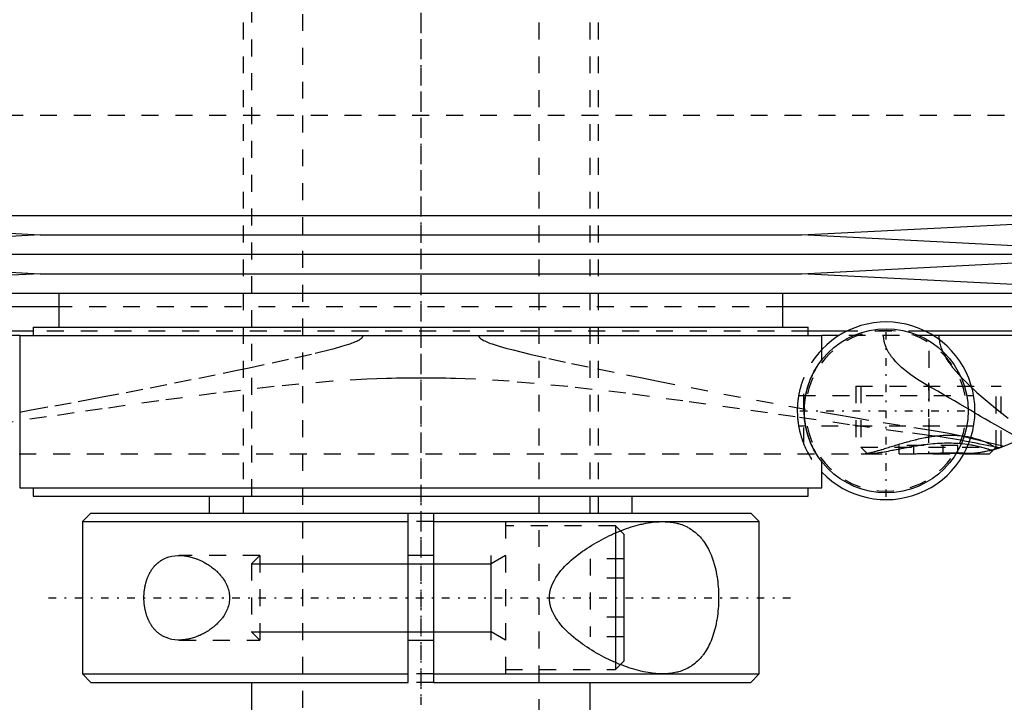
# Model space of a CAD drawing. Extents: x -105 to 105, y -139 to 487.
# Tile 4 of 11: x -24 to 34, y -82 to -41. Entities that reach past the tile are written whole.
import ezdxf

# ---------------------------------------------------------------- set-up
doc = ezdxf.new("R2010")
doc.units = 0
doc.linetypes.add('CENTER', pattern=[1.5, 0.45, -0.5, 0.05, -0.5])
doc.linetypes.add('DASHED', pattern=[2, 1, -1])
for name, color, linetype in [('AM_0', 7, 'CONTINUOUS'), ('AM_10', 7, 'CONTINUOUS'), ('AM_3', 7, 'DASHED'), ('AM_7', 7, 'CENTER')]:
    doc.layers.add(name, color=color, linetype=linetype)

msp = doc.modelspace()

# ---------------------------------------------------------------- linework, layer by layer
at = {"layer": 'AM_0', "color": 7, "linetype": 'CONTINUOUS'}
for p, q in [((-45, -52.9), (-22.5, -54.05)), ((-45, -52.9), (45, -52.9)), ((22.5, -54.05), (45, -52.9)), ((-22.5, -54.05), (-45, -55.2)), ((-22.5, -54.05), (22.5, -54.05)), ((45, -55.2), (22.5, -54.05)), ((-45, -55.2), (-22.5, -56.35)), ((-45, -55.2), (45, -55.2)), ((22.5, -56.35), (45, -55.2)), ((-22.5, -56.35), (-45, -57.5)), ((-22.5, -56.35), (22.5, -56.35)), ((45, -57.5), (22.5, -56.35)), ((-45, -57.5), (45, -57.5)), ((-21.4, -57.5), (-21.4, -59.5)), ((21.4, -59.5), (21.4, -57.5)), ((-21.4, -58.307), (-51.173, -58.307)), ((51.173, -58.307), (21.4, -58.307)), ((-22.9, -59.746), (-48.569, -59.746)), ((-22.9, -59.5), (-22.9, -60)), ((-22.9, -59.5), (22.9, -59.5)), ((22.9, -60), (22.9, -59.5)), ((25.169, -59.746), (22.9, -59.746)), ((48.569, -59.746), (29.831, -59.746)), ((-23.7, -60), (-48.192, -60)), ((-23.7, -60), (-23.7, -69)), ((-23.7, -60), (23.7, -60)), ((23.7, -61.436), (23.7, -60)), ((24.714, -60), (23.7, -60)), ((48.192, -60), (30.286, -60)), ((32.5, -66.058), (34.484, -66.545)), ((33.6, -67), (33.848, -66.752)), ((34.233, -66.634), (34.069, -66.687)), ((23.7, -69), (23.7, -67.464)), ((32.092, -67), (33.6, -67)), ((32.122, -66.941), (32.725, -66.962)), ((-23.7, -69), (23.7, -69)), ((-22.9, -69), (-22.9, -69.5)), ((22.9, -69.5), (22.9, -69)), ((-22.9, -69.5), (22.9, -69.5)), ((-12.5, -69.5), (-12.5, -70.5)), ((12.5, -70.5), (12.5, -69.5)), ((-19.5, -70.5), (-20, -71)), ((-19.5, -70.5), (-0.75, -70.5)), ((-0.75, -70.5), (0.75, -70.5)), ((-0.75, -80.5), (-0.75, -70.5)), ((0.75, -70.5), (19.5, -70.5)), ((0.75, -70.5), (0.75, -80.5)), ((20, -71), (19.5, -70.5)), ((-20, -71), (-20, -80)), ((-20, -71), (-0.75, -71)), ((0.75, -71), (20, -71)), ((12, -71.75), (11.797, -71.547)), ((20, -80), (20, -71)), ((11.5, -71.67), (11.5, -79.33)), ((12, -71.75), (12, -79.25)), ((0.75, -73), (-0.75, -73)), ((-0.75, -78), (0.75, -78)), ((11.797, -79.453), (12, -79.25)), ((-20, -80), (-19.5, -80.5)), ((-20, -80), (-0.75, -80)), ((0.75, -80), (20, -80)), ((19.5, -80.5), (20, -80)), ((-19.5, -80.5), (-0.75, -80.5)), ((-10, -80.5), (-10, -110.5)), ((0.75, -80.5), (19.5, -80.5)), ((10, -110.5), (10, -80.5))]:
    msp.add_line(p, q, dxfattribs=at)
for points in [[(35.945, -65.783, 0), (35.901, -65.812, 0), (35.814, -65.87, 0), (35.726, -65.926, 0), (35.682, -65.953, 0), (35.638, -65.981, 0), (35.549, -66.034, 0), (35.459, -66.086, 0), (35.369, -66.136, 0), (35.278, -66.185, 0), (35.187, -66.233, 0), (35.141, -66.256, 0), (35.095, -66.279, 0), (35.003, -66.323, 0), (34.91, -66.366, 0), (34.817, -66.408, 0), (34.724, -66.448, 0), (34.63, -66.487, 0), (34.583, -66.506, 0), (34.535, -66.525, 0), (34.441, -66.561, 0), (34.346, -66.595, 0), (34.298, -66.612, 0)], [(34.484, -66.545, 0), (34.436, -66.562, 0), (34.34, -66.597, 0), (34.244, -66.63, 0), (34.196, -66.647, 0), (34.148, -66.662, 0), (34.051, -66.693, 0), (33.954, -66.722, 0), (33.857, -66.749, 0), (33.76, -66.775, 0), (33.662, -66.8, 0), (33.613, -66.812, 0), (33.564, -66.823, 0), (33.466, -66.845, 0), (33.368, -66.865, 0), (33.269, -66.884, 0), (33.17, -66.901, 0), (33.072, -66.917, 0), (33.022, -66.925, 0), (32.973, -66.932, 0), (32.874, -66.945, 0), (32.775, -66.957, 0), (32.725, -66.962, 0)], [(34.3, -66.611, 0), (34.3, -66.611, 0), (34.297, -66.612, 0), (34.292, -66.614, 0), (34.288, -66.616, 0), (34.284, -66.617, 0), (34.273, -66.621, 0), (34.259, -66.626, 0), (34.242, -66.631, 0), (34.223, -66.638, 0), (34.201, -66.645, 0), (34.188, -66.649, 0), (34.175, -66.653, 0), (34.147, -66.662, 0), (34.117, -66.672, 0), (34.083, -66.683, 0), (34.046, -66.694, 0), (34.007, -66.706, 0), (33.987, -66.712, 0), (33.965, -66.718, 0), (33.921, -66.731, 0), (33.873, -66.745, 0), (33.849, -66.751, 0)], [(34.298, -66.612, 0), (34.296, -66.613, 0), (34.291, -66.615, 0), (34.283, -66.617, 0), (34.278, -66.619, 0), (34.272, -66.621, 0), (34.26, -66.625, 0), (34.245, -66.63, 0), (34.227, -66.636, 0), (34.207, -66.643, 0), (34.184, -66.65, 0), (34.172, -66.654, 0), (34.159, -66.659, 0), (34.132, -66.667, 0), (34.102, -66.677, 0), (34.07, -66.687, 0), (34.035, -66.698, 0), (33.998, -66.709, 0), (33.978, -66.715, 0), (33.959, -66.72, 0), (33.917, -66.732, 0), (33.873, -66.745, 0), (33.85, -66.751, 0)], [(34.298, -66.612, 0), (34.296, -66.613, 0), (34.291, -66.615, 0), (34.283, -66.617, 0), (34.278, -66.619, 0), (34.272, -66.621, 0), (34.26, -66.625, 0), (34.245, -66.63, 0), (34.227, -66.636, 0), (34.207, -66.643, 0), (34.184, -66.65, 0), (34.172, -66.654, 0), (34.159, -66.659, 0), (34.132, -66.667, 0), (34.102, -66.677, 0), (34.07, -66.687, 0), (34.035, -66.698, 0), (33.998, -66.709, 0), (33.979, -66.715, 0), (33.959, -66.72, 0), (33.917, -66.732, 0), (33.873, -66.745, 0), (33.85, -66.751, 0)], [(14.283, -80, 0), (14.22, -80, 0), (14.093, -79.996, 0), (13.964, -79.989, 0), (13.899, -79.984, 0), (13.834, -79.978, 0), (13.701, -79.964, 0), (13.566, -79.946, 0), (13.43, -79.925, 0), (13.292, -79.9, 0), (13.153, -79.872, 0), (13.082, -79.856, 0), (13.012, -79.84, 0), (12.87, -79.805, 0), (12.727, -79.767, 0), (12.583, -79.726, 0), (12.438, -79.682, 0), (12.292, -79.634, 0), (12.219, -79.61, 0), (12.146, -79.584, 0), (11.999, -79.531, 0), (11.851, -79.474, 0), (11.778, -79.445, 0), (11.704, -79.416, 0), (11.556, -79.354, 0), (11.409, -79.29, 0), (11.335, -79.256, 0), (11.261, -79.223, 0), (11.114, -79.153, 0), (10.968, -79.082, 0), (10.822, -79.007, 0), (10.677, -78.931, 0), (10.533, -78.853, 0), (10.461, -78.812, 0), (10.39, -78.772, 0), (10.248, -78.689, 0), (10.108, -78.604, 0), (9.969, -78.518, 0), (9.832, -78.429, 0), (9.697, -78.338, 0), (9.63, -78.292, 0), (9.563, -78.245, 0), (9.428, -78.148, 0), (9.293, -78.047, 0), (9.158, -77.942, 0), (9.025, -77.833, 0), (8.893, -77.72, 0), (8.828, -77.662, 0), (8.763, -77.604, 0), (8.636, -77.484, 0), (8.513, -77.36, 0), (8.395, -77.233, 0), (8.281, -77.102, 0), (8.173, -76.968, 0), (8.122, -76.9, 0), (8.072, -76.831, 0), (7.978, -76.69, 0), (7.892, -76.545, 0), (7.816, -76.397, 0), (7.775, -76.309, 0), (7.764, -76.283, 0), (7.754, -76.258, 0), (7.749, -76.245, 0), (7.744, -76.232, 0), (7.734, -76.206, 0), (7.724, -76.18, 0), (7.715, -76.154, 0), (7.706, -76.128, 0), (7.697, -76.101, 0), (7.693, -76.088, 0), (7.688, -76.075, 0), (7.68, -76.048, 0), (7.673, -76.021, 0), (7.669, -76.008, 0), (7.665, -75.994, 0), (7.658, -75.967, 0), (7.652, -75.94, 0), (7.649, -75.927, 0), (7.645, -75.913, 0), (7.64, -75.886, 0), (7.634, -75.858, 0), (7.629, -75.83, 0), (7.624, -75.802, 0), (7.62, -75.774, 0), (7.618, -75.76, 0), (7.616, -75.746, 0), (7.612, -75.718, 0), (7.609, -75.689, 0), (7.606, -75.661, 0), (7.604, -75.632, 0), (7.602, -75.603, 0), (7.601, -75.588, 0), (7.601, -75.574, 0), (7.6, -75.544, 0), (7.599, -75.515, 0), (7.599, -75.5, 0), (7.599, -75.485, 0), (7.6, -75.456, 0), (7.601, -75.426, 0), (7.601, -75.412, 0), (7.602, -75.397, 0), (7.604, -75.368, 0), (7.606, -75.339, 0), (7.609, -75.311, 0), (7.612, -75.282, 0), (7.616, -75.254, 0), (7.618, -75.24, 0), (7.62, -75.226, 0), (7.624, -75.198, 0), (7.629, -75.17, 0), (7.634, -75.142, 0), (7.64, -75.114, 0), (7.645, -75.087, 0), (7.649, -75.073, 0), (7.652, -75.06, 0), (7.658, -75.033, 0), (7.665, -75.006, 0), (7.669, -74.992, 0), (7.673, -74.979, 0), (7.68, -74.952, 0), (7.688, -74.925, 0), (7.693, -74.912, 0), (7.697, -74.899, 0), (7.706, -74.872, 0), (7.715, -74.846, 0), (7.724, -74.82, 0), (7.734, -74.794, 0), (7.744, -74.768, 0), (7.749, -74.755, 0), (7.754, -74.742, 0), (7.764, -74.717, 0), (7.775, -74.691, 0), (7.816, -74.603, 0), (7.892, -74.455, 0), (7.978, -74.31, 0), (8.072, -74.169, 0), (8.122, -74.1, 0), (8.173, -74.032, 0), (8.281, -73.898, 0), (8.395, -73.767, 0), (8.513, -73.64, 0), (8.636, -73.516, 0), (8.763, -73.396, 0), (8.828, -73.338, 0), (8.893, -73.28, 0), (9.025, -73.167, 0), (9.158, -73.058, 0), (9.293, -72.953, 0), (9.428, -72.852, 0), (9.563, -72.755, 0), (9.63, -72.708, 0), (9.697, -72.662, 0), (9.832, -72.571, 0), (9.969, -72.482, 0), (10.108, -72.396, 0), (10.248, -72.311, 0), (10.39, -72.228, 0), (10.461, -72.188, 0), (10.533, -72.147, 0), (10.677, -72.069, 0), (10.822, -71.993, 0), (10.968, -71.918, 0), (11.114, -71.847, 0), (11.261, -71.777, 0), (11.335, -71.744, 0), (11.409, -71.71, 0), (11.556, -71.646, 0), (11.704, -71.584, 0), (11.778, -71.555, 0), (11.851, -71.526, 0), (11.999, -71.469, 0), (12.146, -71.416, 0), (12.219, -71.39, 0), (12.292, -71.366, 0), (12.438, -71.318, 0), (12.583, -71.274, 0), (12.727, -71.233, 0), (12.87, -71.195, 0), (13.012, -71.16, 0), (13.082, -71.144, 0), (13.153, -71.128, 0), (13.292, -71.1, 0), (13.43, -71.075, 0), (13.566, -71.054, 0), (13.701, -71.036, 0), (13.834, -71.022, 0), (13.899, -71.016, 0), (13.964, -71.011, 0), (14.093, -71.004, 0), (14.22, -71, 0), (14.283, -71, 0)], [(14.283, -71, 0), (14.333, -71, 0), (14.433, -71.003, 0), (14.533, -71.008, 0), (14.583, -71.011, 0), (14.634, -71.015, 0), (14.734, -71.025, 0), (14.833, -71.038, 0), (14.933, -71.054, 0), (15.031, -71.073, 0), (15.129, -71.095, 0), (15.178, -71.107, 0), (15.226, -71.12, 0), (15.322, -71.148, 0), (15.417, -71.18, 0), (15.511, -71.215, 0), (15.603, -71.253, 0), (15.694, -71.295, 0), (15.739, -71.317, 0), (15.783, -71.34, 0), (15.871, -71.389, 0), (15.957, -71.441, 0), (15.999, -71.468, 0), (16.041, -71.497, 0), (16.123, -71.556, 0), (16.204, -71.618, 0), (16.243, -71.651, 0), (16.282, -71.684, 0), (16.358, -71.754, 0), (16.432, -71.826, 0), (16.504, -71.903, 0), (16.574, -71.982, 0), (16.641, -72.064, 0), (16.674, -72.107, 0), (16.706, -72.15, 0), (16.769, -72.239, 0), (16.83, -72.33, 0), (16.888, -72.425, 0), (16.944, -72.522, 0), (16.998, -72.624, 0), (17.024, -72.676, 0), (17.051, -72.73, 0), (17.101, -72.84, 0), (17.15, -72.954, 0), (17.197, -73.072, 0), (17.241, -73.194, 0), (17.283, -73.319, 0), (17.304, -73.383, 0), (17.323, -73.447, 0), (17.36, -73.578, 0), (17.395, -73.712, 0), (17.427, -73.848, 0), (17.456, -73.987, 0), (17.482, -74.127, 0), (17.494, -74.198, 0), (17.506, -74.269, 0), (17.527, -74.413, 0), (17.545, -74.557, 0), (17.561, -74.703, 0), (17.574, -74.848, 0), (17.584, -74.994, 0), (17.588, -75.067, 0), (17.592, -75.14, 0), (17.597, -75.285, 0), (17.599, -75.428, 0), (17.6, -75.5, 0), (17.599, -75.572, 0), (17.597, -75.715, 0), (17.592, -75.86, 0), (17.588, -75.933, 0), (17.584, -76.006, 0), (17.574, -76.152, 0), (17.561, -76.297, 0), (17.545, -76.443, 0), (17.527, -76.587, 0), (17.506, -76.731, 0), (17.494, -76.802, 0), (17.482, -76.873, 0), (17.456, -77.013, 0), (17.427, -77.152, 0), (17.395, -77.288, 0), (17.36, -77.422, 0), (17.323, -77.553, 0), (17.304, -77.617, 0), (17.283, -77.681, 0), (17.241, -77.806, 0), (17.197, -77.928, 0), (17.15, -78.046, 0), (17.101, -78.16, 0), (17.051, -78.27, 0), (17.024, -78.324, 0), (16.998, -78.376, 0), (16.944, -78.478, 0), (16.888, -78.575, 0), (16.83, -78.67, 0), (16.769, -78.761, 0), (16.706, -78.85, 0), (16.674, -78.893, 0), (16.641, -78.936, 0), (16.574, -79.018, 0), (16.504, -79.097, 0), (16.432, -79.174, 0), (16.358, -79.246, 0), (16.282, -79.316, 0), (16.243, -79.349, 0), (16.204, -79.382, 0), (16.123, -79.444, 0), (16.041, -79.503, 0), (15.999, -79.532, 0), (15.957, -79.559, 0), (15.871, -79.611, 0), (15.783, -79.66, 0), (15.739, -79.683, 0), (15.694, -79.705, 0), (15.603, -79.747, 0), (15.511, -79.785, 0), (15.417, -79.82, 0), (15.322, -79.852, 0), (15.226, -79.88, 0), (15.178, -79.893, 0), (15.129, -79.905, 0), (15.031, -79.927, 0), (14.933, -79.946, 0), (14.833, -79.962, 0), (14.734, -79.975, 0), (14.634, -79.985, 0), (14.583, -79.989, 0), (14.533, -79.992, 0), (14.433, -79.997, 0), (14.333, -80, 0), (14.283, -80, 0)], [(-16.363, -75.5, 0), (-16.363, -75.48, 0), (-16.363, -75.439, 0), (-16.362, -75.398, 0), (-16.361, -75.378, 0), (-16.36, -75.357, 0), (-16.358, -75.316, 0), (-16.356, -75.275, 0), (-16.353, -75.234, 0), (-16.35, -75.192, 0), (-16.346, -75.151, 0), (-16.344, -75.131, 0), (-16.342, -75.11, 0), (-16.337, -75.069, 0), (-16.331, -75.028, 0), (-16.326, -74.987, 0), (-16.319, -74.946, 0), (-16.312, -74.905, 0), (-16.309, -74.885, 0), (-16.305, -74.865, 0), (-16.297, -74.824, 0), (-16.289, -74.784, 0), (-16.285, -74.764, 0), (-16.28, -74.744, 0), (-16.271, -74.705, 0), (-16.261, -74.665, 0), (-16.256, -74.646, 0), (-16.251, -74.626, 0), (-16.241, -74.588, 0), (-16.229, -74.549, 0), (-16.218, -74.511, 0), (-16.206, -74.474, 0), (-16.194, -74.437, 0), (-16.187, -74.418, 0), (-16.181, -74.4, 0), (-16.168, -74.363, 0), (-16.154, -74.327, 0), (-16.14, -74.292, 0), (-16.125, -74.257, 0), (-16.111, -74.222, 0), (-16.103, -74.205, 0), (-16.095, -74.188, 0), (-16.08, -74.155, 0), (-16.064, -74.122, 0), (-16.048, -74.089, 0), (-16.031, -74.057, 0), (-16.014, -74.026, 0), (-16.006, -74.011, 0), (-15.997, -73.995, 0), (-15.98, -73.965, 0), (-15.962, -73.936, 0), (-15.945, -73.907, 0), (-15.927, -73.878, 0), (-15.908, -73.851, 0), (-15.899, -73.837, 0), (-15.89, -73.824, 0), (-15.871, -73.797, 0), (-15.852, -73.771, 0), (-15.833, -73.745, 0), (-15.813, -73.72, 0), (-15.793, -73.695, 0), (-15.783, -73.682, 0), (-15.773, -73.67, 0), (-15.752, -73.646, 0), (-15.731, -73.622, 0), (-15.721, -73.61, 0), (-15.71, -73.599, 0), (-15.689, -73.576, 0), (-15.667, -73.553, 0), (-15.656, -73.542, 0), (-15.645, -73.531, 0), (-15.622, -73.509, 0), (-15.6, -73.488, 0), (-15.577, -73.467, 0), (-15.553, -73.447, 0), (-15.53, -73.427, 0), (-15.518, -73.417, 0), (-15.506, -73.408, 0), (-15.482, -73.389, 0), (-15.458, -73.37, 0), (-15.433, -73.352, 0), (-15.408, -73.334, 0), (-15.383, -73.317, 0), (-15.37, -73.309, 0), (-15.358, -73.3, 0), (-15.332, -73.284, 0), (-15.307, -73.269, 0), (-15.281, -73.253, 0), (-15.254, -73.238, 0), (-15.228, -73.224, 0), (-15.215, -73.217, 0), (-15.202, -73.21, 0), (-15.175, -73.197, 0), (-15.148, -73.184, 0), (-15.053, -73.142, 0), (-14.885, -73.084, 0), (-14.8, -73.061, 0), (-14.714, -73.042, 0), (-14.541, -73.014, 0), (-14.368, -73.002, 0), (-14.283, -73, 0)], [(-14.283, -73, 0), (-14.251, -73, 0), (-14.188, -73.002, 0), (-14.123, -73.005, 0), (-14.091, -73.008, 0), (-14.058, -73.01, 0), (-13.992, -73.017, 0), (-13.925, -73.025, 0), (-13.858, -73.036, 0), (-13.79, -73.048, 0), (-13.722, -73.061, 0), (-13.688, -73.069, 0), (-13.653, -73.077, 0), (-13.585, -73.094, 0), (-13.515, -73.113, 0), (-13.446, -73.133, 0), (-13.377, -73.156, 0), (-13.307, -73.18, 0), (-13.272, -73.192, 0), (-13.237, -73.205, 0), (-13.168, -73.233, 0), (-13.099, -73.262, 0), (-13.064, -73.277, 0), (-13.029, -73.293, 0), (-12.96, -73.325, 0), (-12.892, -73.359, 0), (-12.858, -73.376, 0), (-12.824, -73.394, 0), (-12.756, -73.431, 0), (-12.689, -73.47, 0), (-12.623, -73.51, 0), (-12.557, -73.552, 0), (-12.492, -73.595, 0), (-12.46, -73.617, 0), (-12.428, -73.64, 0), (-12.364, -73.686, 0), (-12.302, -73.733, 0), (-12.241, -73.782, 0), (-12.181, -73.832, 0), (-12.122, -73.884, 0), (-12.093, -73.91, 0), (-12.064, -73.937, 0), (-12.006, -73.994, 0), (-11.949, -74.052, 0), (-11.892, -74.113, 0), (-11.837, -74.177, 0), (-11.782, -74.243, 0), (-11.756, -74.277, 0), (-11.73, -74.311, 0), (-11.679, -74.382, 0), (-11.63, -74.454, 0), (-11.584, -74.529, 0), (-11.541, -74.606, 0), (-11.5, -74.684, 0), (-11.481, -74.724, 0), (-11.462, -74.765, 0), (-11.428, -74.847, 0), (-11.398, -74.93, 0), (-11.372, -75.015, 0), (-11.349, -75.101, 0), (-11.331, -75.189, 0), (-11.324, -75.233, 0), (-11.317, -75.277, 0), (-11.308, -75.366, 0), (-11.303, -75.455, 0), (-11.303, -75.5, 0), (-11.303, -75.545, 0), (-11.308, -75.634, 0), (-11.317, -75.723, 0), (-11.324, -75.767, 0), (-11.331, -75.811, 0), (-11.349, -75.899, 0), (-11.372, -75.985, 0), (-11.398, -76.07, 0), (-11.428, -76.153, 0), (-11.462, -76.235, 0), (-11.481, -76.276, 0), (-11.5, -76.316, 0), (-11.541, -76.394, 0), (-11.584, -76.471, 0), (-11.63, -76.546, 0), (-11.679, -76.618, 0), (-11.73, -76.689, 0), (-11.756, -76.723, 0), (-11.782, -76.757, 0), (-11.837, -76.823, 0), (-11.892, -76.887, 0), (-11.949, -76.948, 0), (-12.006, -77.006, 0), (-12.064, -77.063, 0), (-12.093, -77.09, 0), (-12.122, -77.116, 0), (-12.181, -77.168, 0), (-12.241, -77.218, 0), (-12.302, -77.267, 0), (-12.364, -77.314, 0), (-12.428, -77.36, 0), (-12.46, -77.383, 0), (-12.492, -77.405, 0), (-12.557, -77.448, 0), (-12.623, -77.49, 0), (-12.689, -77.53, 0), (-12.756, -77.569, 0), (-12.824, -77.606, 0), (-12.858, -77.624, 0), (-12.892, -77.641, 0), (-12.96, -77.675, 0), (-13.029, -77.707, 0), (-13.064, -77.723, 0), (-13.099, -77.738, 0), (-13.168, -77.767, 0), (-13.237, -77.795, 0), (-13.272, -77.808, 0), (-13.307, -77.82, 0), (-13.377, -77.844, 0), (-13.446, -77.867, 0), (-13.515, -77.887, 0), (-13.585, -77.906, 0), (-13.653, -77.923, 0), (-13.688, -77.931, 0), (-13.722, -77.939, 0), (-13.79, -77.952, 0), (-13.858, -77.964, 0), (-13.925, -77.975, 0), (-13.992, -77.983, 0), (-14.058, -77.99, 0), (-14.091, -77.992, 0), (-14.123, -77.995, 0), (-14.188, -77.998, 0), (-14.251, -78, 0), (-14.283, -78, 0)], [(-14.283, -78, 0), (-14.368, -77.998, 0), (-14.541, -77.986, 0), (-14.714, -77.958, 0), (-14.8, -77.939, 0), (-14.885, -77.916, 0), (-15.053, -77.858, 0), (-15.148, -77.816, 0), (-15.175, -77.803, 0), (-15.202, -77.79, 0), (-15.215, -77.783, 0), (-15.228, -77.776, 0), (-15.254, -77.762, 0), (-15.281, -77.747, 0), (-15.307, -77.731, 0), (-15.332, -77.716, 0), (-15.358, -77.7, 0), (-15.37, -77.691, 0), (-15.383, -77.683, 0), (-15.408, -77.666, 0), (-15.433, -77.648, 0), (-15.458, -77.63, 0), (-15.482, -77.611, 0), (-15.506, -77.592, 0), (-15.518, -77.583, 0), (-15.53, -77.573, 0), (-15.553, -77.553, 0), (-15.577, -77.533, 0), (-15.6, -77.512, 0), (-15.622, -77.491, 0), (-15.645, -77.469, 0), (-15.656, -77.458, 0), (-15.667, -77.447, 0), (-15.689, -77.424, 0), (-15.71, -77.401, 0), (-15.721, -77.39, 0), (-15.731, -77.378, 0), (-15.752, -77.354, 0), (-15.773, -77.33, 0), (-15.783, -77.318, 0), (-15.793, -77.305, 0), (-15.813, -77.28, 0), (-15.833, -77.255, 0), (-15.852, -77.229, 0), (-15.871, -77.203, 0), (-15.89, -77.176, 0), (-15.899, -77.163, 0), (-15.908, -77.149, 0), (-15.927, -77.122, 0), (-15.945, -77.093, 0), (-15.962, -77.064, 0), (-15.98, -77.035, 0), (-15.997, -77.005, 0), (-16.006, -76.989, 0), (-16.014, -76.974, 0), (-16.031, -76.943, 0), (-16.048, -76.911, 0), (-16.064, -76.878, 0), (-16.08, -76.845, 0), (-16.095, -76.812, 0), (-16.103, -76.795, 0), (-16.111, -76.778, 0), (-16.125, -76.743, 0), (-16.14, -76.708, 0), (-16.154, -76.673, 0), (-16.168, -76.637, 0), (-16.181, -76.6, 0), (-16.187, -76.582, 0), (-16.194, -76.563, 0), (-16.206, -76.526, 0), (-16.218, -76.489, 0), (-16.229, -76.451, 0), (-16.241, -76.412, 0), (-16.251, -76.374, 0), (-16.256, -76.354, 0), (-16.261, -76.335, 0), (-16.271, -76.295, 0), (-16.28, -76.256, 0), (-16.285, -76.236, 0), (-16.289, -76.216, 0), (-16.297, -76.176, 0), (-16.305, -76.135, 0), (-16.309, -76.115, 0), (-16.312, -76.095, 0), (-16.319, -76.054, 0), (-16.326, -76.013, 0), (-16.331, -75.972, 0), (-16.337, -75.931, 0), (-16.342, -75.89, 0), (-16.344, -75.869, 0), (-16.346, -75.849, 0), (-16.35, -75.808, 0), (-16.353, -75.766, 0), (-16.356, -75.725, 0), (-16.358, -75.684, 0), (-16.36, -75.643, 0), (-16.361, -75.622, 0), (-16.362, -75.602, 0), (-16.363, -75.561, 0), (-16.363, -75.52, 0), (-16.363, -75.5, 0)]]:
    msp.add_polyline3d(points, dxfattribs=at)
msp.add_circle((27.5, -64.45), 4.85, dxfattribs=at)
msp.add_arc((27.5, -64.45), 5.25, 223.6301, 136.3699, dxfattribs=at)
at = {"layer": 'AM_10', "color": 7, "linetype": 'CONTINUOUS'}
for p, q in [((4.15, -78), (4.15, -73)), ((5, -73), (4.15, -73.49)), ((-10, -73.49), (4.15, -73.49)), ((-10, -77.51), (4.15, -77.51)), ((5, -78), (4.15, -77.51))]:
    msp.add_line(p, q, dxfattribs=at)
at = {"layer": 'AM_3', "color": 6, "linetype": 'DASHED'}
for p, q in [((-7, 419), (-7, -110.5)), ((7, -110.5), (7, 419)), ((-10, 403.5), (-10, -70.5)), ((10, -70.5), (10, 403.5)), ((-10.5, -39.5), (-10.5, -70.5)), ((10.5, -70.5), (10.5, -39.5)), ((-44.502, -46.968), (44.502, -46.968)), ((21.4, -58.307), (-21.4, -58.307)), ((22.9, -59.746), (-22.9, -59.746)), ((29.831, -59.746), (25.169, -59.746)), ((30.286, -60), (24.714, -60)), ((30.043, -65.905), (30.043, -60)), ((22.643, -66.442), (22.643, -62.458)), ((25.7, -63), (25.7, -67)), ((25.7, -63), (34.3, -63)), ((26, -63), (26, -66.6)), ((34, -66.6), (34, -63)), ((34.3, -66.611), (34.3, -63)), ((22.328, -63.55), (32.672, -63.55)), ((32.672, -65.35), (22.328, -65.35)), ((32.112, -65.97), (32.5, -66.058)), ((26, -66.6), (26.4, -67)), ((26, -66.6), (34, -66.6)), ((28.268, -67), (28.268, -66.5)), ((31.732, -66.5), (28.268, -66.5)), ((29.134, -67), (29.134, -66.5)), ((30.866, -67), (30.866, -66.5)), ((31.732, -67), (31.732, -66.5)), ((33.849, -66.751), (33.722, -66.785)), ((33.848, -66.752), (34, -66.6)), ((34.3, -66.611), (34.233, -66.634)), ((-23.732, -67), (33.6, -67)), ((31.666, -66.934), (32.122, -66.941)), ((0.75, -71), (-0.75, -71)), ((5, -71), (5, -80)), ((11.5, -71.25), (5, -71.25)), ((11.797, -71.547), (11.5, -71.25)), ((11.5, -71.25), (11.5, -71.67)), ((-9.51, -73), (-14.283, -73)), ((-9.51, -73), (-10, -73.49)), ((-9.51, -73), (-9.51, -78)), ((12, -73.191), (10, -73.191)), ((10, -73.191), (10, -77.809)), ((-10, -73.49), (-10, -77.51)), ((12, -74.345), (10, -74.345)), ((12, -76.655), (10, -76.655)), ((-10, -77.51), (-9.51, -78)), ((12, -77.809), (10, -77.809)), ((-14.283, -78), (-9.51, -78)), ((11.5, -79.33), (11.5, -79.75)), ((11.5, -79.75), (11.797, -79.453)), ((0.75, -80), (-0.75, -80)), ((5, -79.75), (11.5, -79.75)), ((0.75, -80.5), (-0.75, -80.5))]:
    msp.add_line(p, q, dxfattribs=at)
for points in [[(-23.712, -64.524, 0), (-23.023, -64.402, 0), (-21.638, -64.152, 0), (-20.241, -63.895, 0), (-19.539, -63.764, 0), (-18.834, -63.631, 0), (-17.418, -63.362, 0), (-15.994, -63.086, 0), (-14.562, -62.805, 0), (-13.124, -62.518, 0), (-11.682, -62.225, 0), (-10.96, -62.077, 0), (-10.237, -61.926, 0), (-8.793, -61.62, 0), (-7.436, -61.323, 0), (-6.249, -61.049, 0), (-5.247, -60.799, 0), (-4.471, -60.579, 0), (-4.176, -60.483, 0), (-4.133, -60.467, 0), (-4.05, -60.437, 0), (-3.974, -60.408, 0), (-3.938, -60.394, 0), (-3.903, -60.38, 0), (-3.838, -60.352, 0), (-3.778, -60.325, 0), (-3.723, -60.298, 0), (-3.673, -60.272, 0), (-3.628, -60.247, 0), (-3.608, -60.234, 0), (-3.588, -60.222, 0), (-3.552, -60.197, 0), (-3.52, -60.172, 0), (-3.503, -60.158, 0), (-3.499, -60.154, 0), (-3.495, -60.15, 0), (-3.492, -60.148, 0), (-3.49, -60.146, 0), (-3.486, -60.142, 0), (-3.482, -60.137, 0), (-3.478, -60.133, 0), (-3.474, -60.129, 0), (-3.471, -60.125, 0), (-3.469, -60.123, 0), (-3.467, -60.121, 0), (-3.464, -60.117, 0), (-3.46, -60.113, 0), (-3.457, -60.109, 0), (-3.454, -60.105, 0), (-3.451, -60.101, 0), (-3.45, -60.099, 0), (-3.448, -60.097, 0), (-3.445, -60.093, 0), (-3.442, -60.088, 0), (-3.441, -60.086, 0), (-3.44, -60.084, 0), (-3.437, -60.08, 0), (-3.435, -60.075, 0), (-3.433, -60.073, 0), (-3.432, -60.071, 0), (-3.43, -60.066, 0), (-3.428, -60.061, 0), (-3.426, -60.057, 0), (-3.424, -60.052, 0), (-3.422, -60.047, 0), (-3.421, -60.045, 0), (-3.421, -60.042, 0), (-3.419, -60.037, 0), (-3.418, -60.033, 0), (-3.417, -60.028, 0), (-3.416, -60.023, 0), (-3.415, -60.018, 0), (-3.415, -60.015, 0), (-3.415, -60.013, 0), (-3.414, -60.008, 0), (-3.414, -60.003, 0), (-3.414, -60, 0)], [(3.414, -60, 0), (3.414, -60.001, 0), (3.414, -60.003, 0), (3.414, -60.005, 0), (3.414, -60.006, 0), (3.414, -60.007, 0), (3.414, -60.009, 0), (3.415, -60.011, 0), (3.415, -60.013, 0), (3.415, -60.015, 0), (3.415, -60.017, 0), (3.415, -60.018, 0), (3.415, -60.019, 0), (3.416, -60.021, 0), (3.416, -60.023, 0), (3.416, -60.025, 0), (3.417, -60.027, 0), (3.417, -60.029, 0), (3.417, -60.03, 0), (3.418, -60.031, 0), (3.418, -60.033, 0), (3.419, -60.035, 0), (3.419, -60.036, 0), (3.419, -60.037, 0), (3.42, -60.039, 0), (3.42, -60.041, 0), (3.421, -60.042, 0), (3.421, -60.043, 0), (3.421, -60.045, 0), (3.422, -60.047, 0), (3.423, -60.049, 0), (3.423, -60.051, 0), (3.424, -60.052, 0), (3.425, -60.053, 0), (3.425, -60.054, 0), (3.426, -60.056, 0), (3.426, -60.058, 0), (3.429, -60.065, 0), (3.435, -60.076, 0), (3.441, -60.086, 0), (3.448, -60.097, 0), (3.452, -60.102, 0), (3.455, -60.107, 0), (3.463, -60.116, 0), (3.471, -60.126, 0), (3.479, -60.135, 0), (3.488, -60.144, 0), (3.498, -60.152, 0), (3.502, -60.157, 0), (3.507, -60.161, 0), (3.517, -60.169, 0), (3.527, -60.177, 0), (3.531, -60.181, 0), (3.536, -60.185, 0), (3.546, -60.193, 0), (3.557, -60.2, 0), (3.562, -60.204, 0), (3.567, -60.207, 0), (3.577, -60.214, 0), (3.587, -60.221, 0), (3.626, -60.245, 0), (3.697, -60.285, 0), (3.774, -60.323, 0), (3.855, -60.359, 0), (3.938, -60.394, 0), (3.982, -60.412, 0), (4.028, -60.429, 0), (4.124, -60.464, 0), (4.226, -60.5, 0), (4.63, -60.628, 0), (5.027, -60.74, 0), (5.465, -60.856, 0), (6.436, -61.094, 0), (7.57, -61.353, 0), (8.913, -61.646, 0), (10.448, -61.97, 0), (12.158, -62.322, 0), (13.072, -62.507, 0), (14.024, -62.698, 0), (15.976, -63.082, 0), (17.915, -63.457, 0), (19.839, -63.82, 0), (21.744, -64.171, 0), (23.629, -64.509, 0), (24.564, -64.673, 0), (25.493, -64.834, 0), (27.332, -65.142, 0), (29.146, -65.435, 0), (30.043, -65.574, 0)], [(30.043, -63.007, 0), (29.948, -62.953, 0), (29.754, -62.84, 0), (29.558, -62.721, 0), (29.459, -62.659, 0), (29.36, -62.595, 0), (29.164, -62.464, 0), (28.969, -62.327, 0), (28.778, -62.184, 0), (28.592, -62.036, 0), (28.413, -61.883, 0), (28.326, -61.804, 0), (28.242, -61.724, 0), (28.081, -61.56, 0), (27.929, -61.388, 0), (27.844, -61.282, 0), (27.821, -61.251, 0), (27.797, -61.219, 0), (27.786, -61.203, 0), (27.775, -61.188, 0), (27.752, -61.156, 0), (27.73, -61.123, 0), (27.708, -61.091, 0), (27.687, -61.058, 0), (27.666, -61.024, 0), (27.656, -61.008, 0), (27.646, -60.991, 0), (27.626, -60.957, 0), (27.607, -60.923, 0), (27.588, -60.888, 0), (27.57, -60.854, 0), (27.552, -60.819, 0), (27.544, -60.801, 0), (27.535, -60.783, 0), (27.519, -60.748, 0), (27.503, -60.712, 0), (27.495, -60.694, 0), (27.488, -60.676, 0), (27.473, -60.639, 0), (27.459, -60.602, 0), (27.453, -60.583, 0), (27.446, -60.565, 0), (27.434, -60.527, 0), (27.422, -60.49, 0), (27.412, -60.451, 0), (27.402, -60.413, 0), (27.392, -60.374, 0), (27.388, -60.355, 0), (27.384, -60.335, 0), (27.377, -60.297, 0), (27.37, -60.257, 0), (27.365, -60.218, 0), (27.36, -60.179, 0), (27.356, -60.139, 0), (27.355, -60.12, 0), (27.353, -60.1, 0), (27.351, -60.06, 0), (27.35, -60.02, 0), (27.35, -60, 0)], [(30.621, -60, 0), (30.621, -60.038, 0), (30.624, -60.113, 0), (30.629, -60.187, 0), (30.633, -60.225, 0), (30.638, -60.262, 0), (30.648, -60.335, 0), (30.662, -60.409, 0), (30.678, -60.482, 0), (30.696, -60.554, 0), (30.717, -60.626, 0), (30.728, -60.661, 0), (30.74, -60.697, 0), (30.765, -60.767, 0), (30.791, -60.836, 0), (30.82, -60.904, 0), (30.849, -60.971, 0), (30.881, -61.037, 0), (30.897, -61.07, 0), (30.914, -61.103, 0), (30.948, -61.167, 0), (30.983, -61.23, 0), (31.001, -61.262, 0), (31.019, -61.293, 0), (31.056, -61.354, 0), (31.094, -61.415, 0), (31.113, -61.445, 0), (31.133, -61.476, 0), (31.173, -61.536, 0), (31.214, -61.595, 0), (31.256, -61.654, 0), (31.299, -61.713, 0), (31.342, -61.771, 0), (31.364, -61.799, 0), (31.386, -61.828, 0), (31.431, -61.884, 0), (31.476, -61.94, 0), (31.635, -62.131, 0), (31.913, -62.439, 0), (32.21, -62.744, 0), (32.53, -63.053, 0), (32.697, -63.208, 0), (32.869, -63.364, 0), (33.225, -63.677, 0), (33.592, -63.988, 0), (33.969, -64.297, 0), (34.347, -64.599, 0), (34.719, -64.887, 0)], [(23.7, -61.436, 0), (23.696, -61.442, 0), (23.66, -61.488, 0), (23.621, -61.538, 0), (23.608, -61.556, 0), (23.594, -61.575, 0), (23.586, -61.585, 0), (23.579, -61.596, 0), (23.562, -61.619, 0), (23.545, -61.643, 0), (23.536, -61.656, 0), (23.527, -61.669, 0), (23.507, -61.696, 0), (23.487, -61.726, 0), (23.477, -61.741, 0), (23.466, -61.757, 0), (23.444, -61.79, 0), (23.421, -61.825, 0), (23.398, -61.862, 0), (23.374, -61.901, 0), (23.349, -61.942, 0), (23.336, -61.964, 0), (23.323, -61.986, 0), (23.296, -62.031, 0), (23.269, -62.079, 0), (23.242, -62.128, 0), (23.214, -62.181, 0), (23.185, -62.236, 0), (23.17, -62.264, 0), (23.156, -62.293, 0), (23.126, -62.354, 0), (23.097, -62.417, 0), (23.067, -62.483, 0), (23.037, -62.553, 0), (23.006, -62.626, 0), (22.991, -62.663, 0), (22.976, -62.702, 0), (22.945, -62.783, 0), (22.915, -62.868, 0), (22.885, -62.958, 0), (22.856, -63.053, 0), (22.826, -63.154, 0), (22.812, -63.207, 0), (22.798, -63.263, 0), (22.769, -63.38, 0), (22.754, -63.453, 0), (22.749, -63.474, 0), (22.745, -63.496, 0), (22.743, -63.506, 0), (22.741, -63.517, 0), (22.736, -63.539, 0), (22.732, -63.561, 0), (22.728, -63.583, 0), (22.724, -63.606, 0), (22.72, -63.628, 0), (22.718, -63.64, 0), (22.716, -63.651, 0), (22.712, -63.674, 0), (22.709, -63.697, 0), (22.705, -63.72, 0), (22.702, -63.744, 0), (22.698, -63.767, 0), (22.697, -63.779, 0), (22.695, -63.791, 0), (22.692, -63.815, 0), (22.689, -63.839, 0), (22.686, -63.863, 0), (22.683, -63.888, 0), (22.68, -63.912, 0), (22.679, -63.924, 0), (22.677, -63.936, 0), (22.675, -63.961, 0), (22.672, -63.986, 0), (22.671, -63.998, 0), (22.67, -64.011, 0), (22.668, -64.035, 0), (22.666, -64.06, 0), (22.665, -64.073, 0), (22.664, -64.085, 0), (22.662, -64.11, 0), (22.66, -64.136, 0), (22.659, -64.161, 0), (22.657, -64.186, 0), (22.656, -64.211, 0), (22.655, -64.224, 0), (22.655, -64.236, 0), (22.654, -64.262, 0), (22.653, -64.287, 0), (22.652, -64.312, 0), (22.651, -64.337, 0), (22.651, -64.362, 0), (22.651, -64.375, 0), (22.65, -64.387, 0), (22.65, -64.413, 0), (22.65, -64.438, 0), (22.65, -64.45, 0), (22.65, -64.462, 0), (22.65, -64.487, 0), (22.65, -64.513, 0), (22.651, -64.525, 0), (22.651, -64.538, 0), (22.651, -64.563, 0), (22.652, -64.588, 0), (22.653, -64.613, 0), (22.654, -64.638, 0), (22.655, -64.664, 0), (22.655, -64.676, 0), (22.656, -64.689, 0), (22.657, -64.714, 0), (22.659, -64.739, 0), (22.66, -64.764, 0), (22.662, -64.79, 0), (22.664, -64.815, 0), (22.665, -64.827, 0), (22.666, -64.84, 0), (22.668, -64.865, 0), (22.67, -64.889, 0), (22.671, -64.902, 0), (22.672, -64.914, 0), (22.675, -64.939, 0), (22.677, -64.964, 0), (22.679, -64.976, 0), (22.68, -64.988, 0), (22.683, -65.012, 0), (22.686, -65.037, 0), (22.689, -65.061, 0), (22.692, -65.085, 0), (22.695, -65.109, 0), (22.697, -65.121, 0), (22.698, -65.133, 0), (22.702, -65.156, 0), (22.705, -65.18, 0), (22.709, -65.203, 0), (22.712, -65.226, 0), (22.716, -65.249, 0), (22.718, -65.26, 0), (22.72, -65.272, 0), (22.724, -65.294, 0), (22.728, -65.317, 0), (22.732, -65.339, 0), (22.736, -65.361, 0), (22.741, -65.383, 0), (22.743, -65.394, 0), (22.745, -65.404, 0), (22.749, -65.426, 0), (22.754, -65.447, 0), (22.769, -65.52, 0), (22.798, -65.637, 0), (22.812, -65.693, 0), (22.826, -65.746, 0), (22.856, -65.847, 0), (22.885, -65.942, 0), (22.915, -66.032, 0), (22.945, -66.117, 0), (22.976, -66.198, 0), (22.991, -66.237, 0), (23.006, -66.274, 0), (23.037, -66.347, 0), (23.067, -66.417, 0), (23.097, -66.483, 0), (23.126, -66.546, 0), (23.156, -66.607, 0), (23.17, -66.636, 0), (23.185, -66.664, 0), (23.214, -66.719, 0), (23.242, -66.772, 0), (23.269, -66.821, 0), (23.296, -66.869, 0), (23.323, -66.914, 0), (23.336, -66.936, 0), (23.349, -66.958, 0), (23.374, -66.999, 0), (23.398, -67.038, 0), (23.421, -67.075, 0), (23.444, -67.11, 0), (23.466, -67.143, 0), (23.477, -67.159, 0), (23.487, -67.174, 0), (23.507, -67.204, 0), (23.527, -67.231, 0), (23.536, -67.244, 0), (23.545, -67.257, 0), (23.562, -67.281, 0), (23.579, -67.304, 0), (23.586, -67.315, 0), (23.594, -67.325, 0), (23.608, -67.344, 0), (23.621, -67.362, 0), (23.66, -67.412, 0), (23.696, -67.458, 0), (23.7, -67.464, 0)], [(30.043, -65.905, 0), (28.496, -65.704, 0), (25.344, -65.272, 0), (22.121, -64.813, 0), (20.484, -64.576, 0), (18.832, -64.338, 0), (15.492, -63.865, 0), (12.109, -63.414, 0), (8.688, -63.016, 0), (5.229, -62.707, 0), (3.204, -62.587, 0), (2.626, -62.563, 0), (2.048, -62.543, 0), (1.758, -62.535, 0), (1.469, -62.528, 0), (0.889, -62.518, 0), (0.309, -62.513, 0), (0.018, -62.513, 0), (-0.273, -62.513, 0), (-0.856, -62.518, 0), (-1.439, -62.528, 0), (-1.73, -62.535, 0), (-2.021, -62.543, 0), (-2.602, -62.562, 0), (-3.183, -62.586, 0), (-5.211, -62.706, 0), (-8.674, -63.014, 0), (-12.1, -63.413, 0), (-15.489, -63.864, 0), (-18.832, -64.338, 0), (-20.483, -64.576, 0), (-22.12, -64.813, 0), (-25.345, -65.273, 0)], [(22.643, -62.458, 0), (22.61, -62.541, 0), (22.571, -62.641, 0), (22.561, -62.671, 0), (22.55, -62.7, 0), (22.545, -62.715, 0), (22.54, -62.731, 0), (22.529, -62.761, 0), (22.519, -62.792, 0), (22.508, -62.823, 0), (22.498, -62.854, 0), (22.488, -62.886, 0), (22.483, -62.902, 0), (22.478, -62.918, 0), (22.469, -62.951, 0), (22.459, -62.983, 0), (22.454, -63, 0), (22.45, -63.016, 0), (22.44, -63.05, 0), (22.431, -63.083, 0), (22.427, -63.1, 0), (22.422, -63.117, 0), (22.413, -63.151, 0), (22.405, -63.185, 0), (22.396, -63.22, 0), (22.388, -63.255, 0), (22.38, -63.29, 0), (22.376, -63.308, 0), (22.372, -63.326, 0), (22.364, -63.363, 0), (22.356, -63.4, 0), (22.348, -63.439, 0), (22.341, -63.478, 0), (22.333, -63.517, 0), (22.33, -63.537, 0), (22.326, -63.558, 0), (22.319, -63.599, 0), (22.313, -63.64, 0), (22.306, -63.682, 0), (22.3, -63.724, 0), (22.295, -63.767, 0), (22.292, -63.789, 0), (22.289, -63.811, 0), (22.284, -63.854, 0), (22.279, -63.898, 0), (22.275, -63.942, 0), (22.271, -63.986, 0), (22.267, -64.031, 0), (22.265, -64.053, 0), (22.263, -64.075, 0), (22.26, -64.12, 0), (22.258, -64.165, 0), (22.256, -64.209, 0), (22.254, -64.253, 0), (22.252, -64.298, 0), (22.252, -64.32, 0), (22.251, -64.342, 0), (22.25, -64.385, 0), (22.25, -64.429, 0), (22.25, -64.45, 0), (22.25, -64.471, 0), (22.25, -64.515, 0), (22.251, -64.558, 0), (22.252, -64.58, 0), (22.252, -64.602, 0), (22.254, -64.647, 0), (22.256, -64.691, 0), (22.258, -64.735, 0), (22.26, -64.78, 0), (22.263, -64.825, 0), (22.265, -64.847, 0), (22.267, -64.869, 0), (22.271, -64.914, 0), (22.275, -64.958, 0), (22.279, -65.002, 0), (22.284, -65.046, 0), (22.289, -65.089, 0), (22.292, -65.111, 0), (22.295, -65.133, 0), (22.3, -65.176, 0), (22.306, -65.218, 0), (22.313, -65.26, 0), (22.319, -65.301, 0), (22.326, -65.342, 0), (22.33, -65.363, 0), (22.333, -65.383, 0), (22.341, -65.422, 0), (22.348, -65.461, 0), (22.356, -65.5, 0), (22.364, -65.537, 0), (22.372, -65.574, 0), (22.376, -65.592, 0), (22.38, -65.61, 0), (22.388, -65.645, 0), (22.396, -65.68, 0), (22.405, -65.715, 0), (22.413, -65.749, 0), (22.422, -65.783, 0), (22.427, -65.8, 0), (22.431, -65.817, 0), (22.44, -65.85, 0), (22.45, -65.884, 0), (22.454, -65.9, 0), (22.459, -65.917, 0), (22.469, -65.949, 0), (22.478, -65.982, 0), (22.483, -65.998, 0), (22.488, -66.014, 0), (22.498, -66.046, 0), (22.508, -66.077, 0), (22.519, -66.108, 0), (22.529, -66.139, 0), (22.54, -66.169, 0), (22.545, -66.185, 0), (22.55, -66.2, 0), (22.561, -66.229, 0), (22.571, -66.259, 0), (22.61, -66.359, 0), (22.643, -66.442, 0)], [(35.437, -66.098, 0), (35.311, -66.032, 0), (35.053, -65.894, 0), (34.789, -65.75, 0), (34.654, -65.675, 0), (34.518, -65.6, 0), (34.243, -65.445, 0), (33.961, -65.284, 0), (33.674, -65.119, 0), (33.382, -64.95, 0), (33.085, -64.777, 0), (32.935, -64.689, 0), (32.783, -64.6, 0), (32.477, -64.42, 0), (32.166, -64.237, 0), (31.851, -64.052, 0), (31.531, -63.865, 0), (31.207, -63.675, 0), (31.043, -63.58, 0), (30.879, -63.485, 0), (30.547, -63.294, 0), (30.212, -63.103, 0), (30.043, -63.007, 0)], [(30.043, -65.574, 0), (30.402, -65.631, 0), (31.103, -65.758, 0), (31.782, -65.897, 0), (32.112, -65.97, 0)], [(26.032, -67, 0), (26.051, -67, 0), (26.091, -66.998, 0), (26.132, -66.996, 0), (26.154, -66.994, 0), (26.176, -66.992, 0), (26.222, -66.987, 0), (26.27, -66.98, 0), (26.319, -66.972, 0), (26.371, -66.963, 0), (26.424, -66.953, 0), (26.452, -66.948, 0), (26.479, -66.942, 0), (26.536, -66.93, 0), (26.595, -66.916, 0), (26.655, -66.901, 0), (26.717, -66.886, 0), (26.78, -66.87, 0), (26.812, -66.861, 0), (26.845, -66.852, 0), (26.911, -66.834, 0), (26.979, -66.815, 0), (27.013, -66.805, 0), (27.048, -66.795, 0), (27.119, -66.774, 0), (27.19, -66.753, 0), (27.227, -66.742, 0), (27.264, -66.731, 0), (27.338, -66.709, 0), (27.414, -66.686, 0), (27.491, -66.662, 0), (27.569, -66.638, 0), (27.648, -66.613, 0), (27.688, -66.601, 0), (27.728, -66.588, 0), (27.81, -66.563, 0), (27.892, -66.538, 0), (27.975, -66.512, 0), (28.06, -66.486, 0), (28.145, -66.46, 0), (28.188, -66.447, 0), (28.231, -66.434, 0), (28.318, -66.408, 0), (28.406, -66.382, 0), (28.494, -66.356, 0), (28.584, -66.331, 0), (28.674, -66.305, 0), (28.719, -66.292, 0), (28.765, -66.28, 0), (28.856, -66.255, 0), (28.948, -66.23, 0), (29.041, -66.206, 0), (29.134, -66.182, 0), (29.228, -66.159, 0), (29.275, -66.148, 0), (29.322, -66.137, 0), (29.417, -66.115, 0), (29.512, -66.094, 0), (29.607, -66.073, 0), (29.703, -66.054, 0), (29.799, -66.035, 0), (29.847, -66.026, 0), (29.895, -66.017, 0), (29.991, -66, 0), (30.088, -65.984, 0), (30.136, -65.976, 0), (30.185, -65.969, 0), (30.282, -65.955, 0), (30.379, -65.943, 0), (30.427, -65.937, 0), (30.476, -65.931, 0), (30.573, -65.921, 0), (30.67, -65.912, 0), (30.766, -65.904, 0), (30.862, -65.898, 0), (30.958, -65.893, 0), (31.005, -65.891, 0), (31.053, -65.889, 0), (31.147, -65.887, 0), (31.24, -65.886, 0), (31.333, -65.886, 0), (31.425, -65.888, 0), (31.516, -65.891, 0), (31.562, -65.893, 0), (31.607, -65.896, 0), (31.697, -65.901, 0), (31.786, -65.909, 0), (31.874, -65.917, 0), (31.961, -65.927, 0), (32.048, -65.938, 0), (32.091, -65.944, 0), (32.133, -65.95, 0), (32.217, -65.963, 0), (32.3, -65.978, 0), (32.381, -65.993, 0), (32.461, -66.01, 0), (32.539, -66.027, 0), (32.578, -66.036, 0), (32.617, -66.046, 0), (32.692, -66.065, 0), (32.766, -66.085, 0), (32.839, -66.106, 0), (32.91, -66.128, 0), (32.98, -66.15, 0), (33.014, -66.161, 0), (33.048, -66.173, 0), (33.114, -66.196, 0), (33.179, -66.22, 0), (33.211, -66.232, 0), (33.242, -66.245, 0), (33.304, -66.269, 0), (33.364, -66.294, 0), (33.393, -66.307, 0), (33.422, -66.32, 0), (33.479, -66.346, 0), (33.534, -66.371, 0), (33.587, -66.397, 0), (33.639, -66.423, 0), (33.688, -66.449, 0), (33.713, -66.462, 0), (33.736, -66.475, 0), (33.782, -66.501, 0), (33.827, -66.527, 0), (33.869, -66.552, 0), (33.91, -66.578, 0), (33.948, -66.603, 0), (33.967, -66.615, 0), (33.985, -66.628, 0), (34.02, -66.652, 0), (34.053, -66.676, 0), (34.069, -66.687, 0)], [(34.197, -66.646, 0), (34.096, -66.626, 0), (33.892, -66.585, 0), (33.684, -66.543, 0), (33.578, -66.522, 0), (33.472, -66.5, 0), (33.256, -66.457, 0), (33.037, -66.413, 0), (32.815, -66.369, 0), (32.59, -66.325, 0), (32.361, -66.281, 0), (32.246, -66.259, 0), (32.13, -66.237, 0), (31.895, -66.194, 0), (31.658, -66.152, 0), (31.417, -66.11, 0), (31.173, -66.07, 0), (30.927, -66.03, 0), (30.803, -66.011, 0), (30.678, -65.992, 0), (30.426, -65.956, 0), (30.171, -65.922, 0), (30.043, -65.905, 0)], [(28.268, -66.718, 0), (28.206, -66.731, 0), (28.083, -66.755, 0), (27.962, -66.779, 0), (27.903, -66.791, 0), (27.844, -66.802, 0), (27.727, -66.825, 0), (27.613, -66.847, 0), (27.501, -66.868, 0), (27.391, -66.887, 0), (27.284, -66.906, 0), (27.231, -66.915, 0), (27.179, -66.923, 0), (27.078, -66.939, 0), (26.979, -66.954, 0), (26.882, -66.966, 0), (26.789, -66.977, 0), (26.699, -66.986, 0), (26.655, -66.99, 0), (26.613, -66.993, 0), (26.53, -66.997, 0), (26.45, -67, 0), (26.412, -67, 0)], [(29.499, -66.5, 0), (29.464, -66.505, 0), (29.393, -66.516, 0), (29.322, -66.527, 0), (29.287, -66.533, 0), (29.252, -66.538, 0), (29.182, -66.55, 0), (29.112, -66.562, 0), (29.043, -66.573, 0), (28.973, -66.586, 0), (28.904, -66.598, 0), (28.87, -66.604, 0), (28.836, -66.61, 0), (28.768, -66.623, 0), (28.7, -66.635, 0), (28.632, -66.648, 0), (28.565, -66.661, 0), (28.498, -66.674, 0), (28.465, -66.68, 0), (28.432, -66.686, 0), (28.366, -66.699, 0), (28.301, -66.712, 0), (28.268, -66.718, 0)], [(31.94, -66.403, 0), (31.877, -66.398, 0), (31.751, -66.388, 0), (31.622, -66.38, 0), (31.557, -66.377, 0), (31.492, -66.374, 0), (31.359, -66.37, 0), (31.225, -66.368, 0), (31.09, -66.368, 0), (30.953, -66.37, 0), (30.816, -66.374, 0), (30.748, -66.377, 0), (30.679, -66.38, 0), (30.541, -66.388, 0), (30.402, -66.397, 0), (30.263, -66.409, 0), (30.124, -66.422, 0), (29.985, -66.437, 0), (29.916, -66.445, 0), (29.846, -66.453, 0), (29.707, -66.471, 0), (29.568, -66.49, 0), (29.499, -66.5, 0)], [(32.354, -66.453, 0), (32.287, -66.443, 0), (32.15, -66.425, 0), (32.011, -66.41, 0), (31.94, -66.403, 0)], [(33.85, -66.751, 0), (33.816, -66.76, 0), (33.743, -66.779, 0), (33.666, -66.799, 0), (33.626, -66.809, 0), (33.585, -66.818, 0), (33.5, -66.837, 0), (33.411, -66.856, 0), (33.318, -66.875, 0), (33.222, -66.893, 0), (33.123, -66.909, 0), (33.073, -66.917, 0), (33.022, -66.925, 0), (32.917, -66.94, 0), (32.808, -66.953, 0), (32.694, -66.966, 0), (32.576, -66.976, 0), (32.454, -66.985, 0), (32.392, -66.989, 0), (32.328, -66.992, 0), (32.199, -66.997, 0), (32.067, -67, 0), (32, -67, 0)], [(33.85, -66.751, 0), (33.816, -66.76, 0), (33.743, -66.779, 0), (33.666, -66.799, 0), (33.626, -66.809, 0), (33.585, -66.818, 0), (33.5, -66.837, 0), (33.411, -66.856, 0), (33.318, -66.875, 0), (33.222, -66.893, 0), (33.123, -66.909, 0), (33.073, -66.917, 0), (33.022, -66.925, 0), (32.917, -66.94, 0), (32.808, -66.953, 0), (32.694, -66.966, 0), (32.576, -66.976, 0), (32.454, -66.985, 0), (32.392, -66.989, 0), (32.328, -66.992, 0), (32.199, -66.997, 0), (32.067, -67, 0), (32, -67, 0)], [(33.722, -66.785, 0), (33.694, -66.775, 0), (33.635, -66.756, 0), (33.575, -66.736, 0), (33.543, -66.726, 0), (33.512, -66.716, 0), (33.446, -66.696, 0), (33.379, -66.676, 0), (33.309, -66.656, 0), (33.236, -66.636, 0), (33.162, -66.616, 0), (33.124, -66.606, 0), (33.086, -66.597, 0), (33.007, -66.578, 0), (32.926, -66.559, 0), (32.843, -66.541, 0), (32.759, -66.523, 0), (32.672, -66.506, 0), (32.628, -66.498, 0), (32.583, -66.49, 0), (32.493, -66.474, 0), (32.401, -66.46, 0), (32.354, -66.453, 0)], [(33.85, -66.751, 0), (33.821, -66.759, 0), (33.761, -66.775, 0), (33.698, -66.791, 0), (33.665, -66.799, 0), (33.631, -66.807, 0), (33.562, -66.824, 0), (33.489, -66.84, 0), (33.414, -66.856, 0), (33.337, -66.871, 0), (33.257, -66.886, 0), (33.216, -66.894, 0), (33.175, -66.901, 0), (33.091, -66.914, 0), (33.005, -66.927, 0), (32.917, -66.94, 0), (32.825, -66.951, 0), (32.731, -66.962, 0), (32.682, -66.967, 0), (32.633, -66.971, 0), (32.532, -66.98, 0), (32.429, -66.987, 0), (32.376, -66.99, 0)], [(28.494, -67, 0), (28.578, -67, 0), (28.749, -66.998, 0), (28.923, -66.995, 0), (29.01, -66.993, 0), (29.098, -66.991, 0), (29.275, -66.986, 0), (29.454, -66.98, 0), (29.634, -66.974, 0), (29.814, -66.968, 0), (29.994, -66.962, 0), (30.084, -66.959, 0), (30.174, -66.956, 0), (30.354, -66.951, 0), (30.534, -66.946, 0), (30.713, -66.941, 0), (30.891, -66.938, 0), (31.067, -66.935, 0), (31.155, -66.934, 0), (31.242, -66.933, 0), (31.414, -66.933, 0), (31.583, -66.933, 0), (31.666, -66.934, 0)], [(32.376, -66.99, 0), (32.302, -66.989, 0), (32.151, -66.987, 0), (31.996, -66.985, 0), (31.917, -66.984, 0), (31.838, -66.984, 0), (31.677, -66.983, 0), (31.513, -66.982, 0), (31.347, -66.982, 0), (31.178, -66.983, 0), (31.008, -66.984, 0), (30.922, -66.985, 0), (30.835, -66.985, 0), (30.661, -66.987, 0), (30.486, -66.989, 0), (30.31, -66.991, 0), (30.134, -66.994, 0), (29.957, -66.996, 0), (29.869, -66.997, 0), (29.781, -66.998, 0), (29.605, -66.999, 0), (29.43, -67, 0), (29.343, -67, 0)]]:
    msp.add_polyline3d(points, dxfattribs=at)
for radius, start, end in [(4.75, 10.92207, 169.07793), (5.25, 136.3699, 157.69972), (4.75, 190.92207, 349.07793), (5.25, 202.30028, 223.6301)]:
    msp.add_arc((27.5, -64.45), radius, start, end, dxfattribs=at)
at = {"layer": 'AM_7', "color": 4, "linetype": 'CENTER'}
for p, q in [((0, 487.475), (0, -138.975)), ((0, 20.475), (0, -81.35)), ((0, -5.4), (0, -73.6)), ((27.5, -69.543), (27.5, -59.358)), ((30, -62.8), (30, -67.2)), ((22.407, -64.45), (32.593, -64.45)), ((-22, -75.5), (22, -75.5))]:
    msp.add_line(p, q, dxfattribs=at)

doc.saveas('drawing.dxf')
